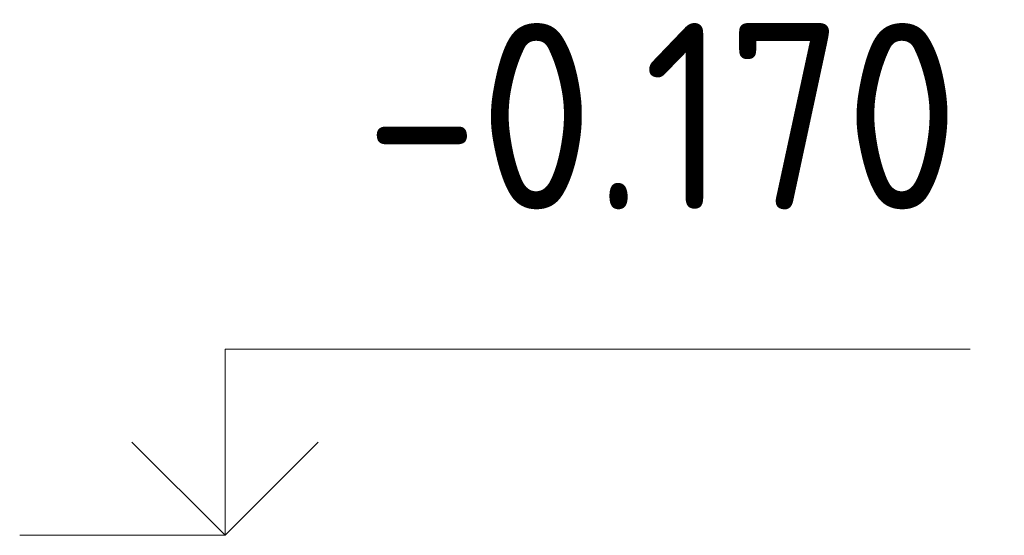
# Model space of a CAD drawing. Header units: millimetres. Extents: x -2258 to 68686, y -2266 to 30725.
# Tile 62 of 83: x 35017 to 35334, y 22110 to 22276. Entities that reach past the tile are written whole.
import ezdxf

# ---------------------------------------------------------------- set-up
doc = ezdxf.new("R2010")
doc.units = ezdxf.units.MM
doc.layers.add('Высотная отметки_ общее', color=7, linetype='Continuous', lineweight=13)
doc.styles.add('ISOCPEUR', font='ISOCPEUR')

# ---------------------------------------------------------------- blocks, each defined once
blk = doc.blocks.new('COMPLEX_ELEVATIONDIM_11')
at = {"layer": 'Высотная отметки_ общее', "color": 7, "linetype": 'Continuous', "lineweight": 13, "transparency": 33554687}
for p, q in [((35082.67, 22110.14), (35082.67, 22170.14)), ((35082.67, 22170.14), (35322.67, 22170.14)), ((35082.67, 22110.14), (35052.67, 22140.14)), ((35082.67, 22110.14), (35112.67, 22140.14)), ((35082.67, 22110.14), (35082.67, 22110.14)), ((35082.67, 22110.14), (35082.67, 22110.14)), ((35082.67, 22110.14), (35082.67, 22110.14)), ((35082.67, 22110.14), (35082.67, 22110.14))]:
    blk.add_line(p, q, dxfattribs=at)
blk.add_lwpolyline([(35082.67, 22110.14), (35022.67, 22110.14), (35022.67, 22110.14), (35016.53, 22110.14)], dxfattribs=at)
at = {"layer": 'Высотная отметки_ общее', "color": 7, "linetype": 'Continuous', "lineweight": 13, "transparency": 33554687, "insert": (35127.67, 22215.14), "char_height": 60, "width": 242.8247, "attachment_point": 7, "style": 'ISOCPEUR'}
blk.add_mtext('\\W0.90;-0.170', dxfattribs=at)

msp = doc.modelspace()

# ---------------------------------------------------------------- block references
at = {"layer": 'Высотная отметки_ общее', "color": 7, "linetype": 'Continuous', "lineweight": 13, "transparency": 33554687}
msp.add_blockref('COMPLEX_ELEVATIONDIM_11', (0, 0), dxfattribs=at)

doc.saveas('drawing.dxf')
